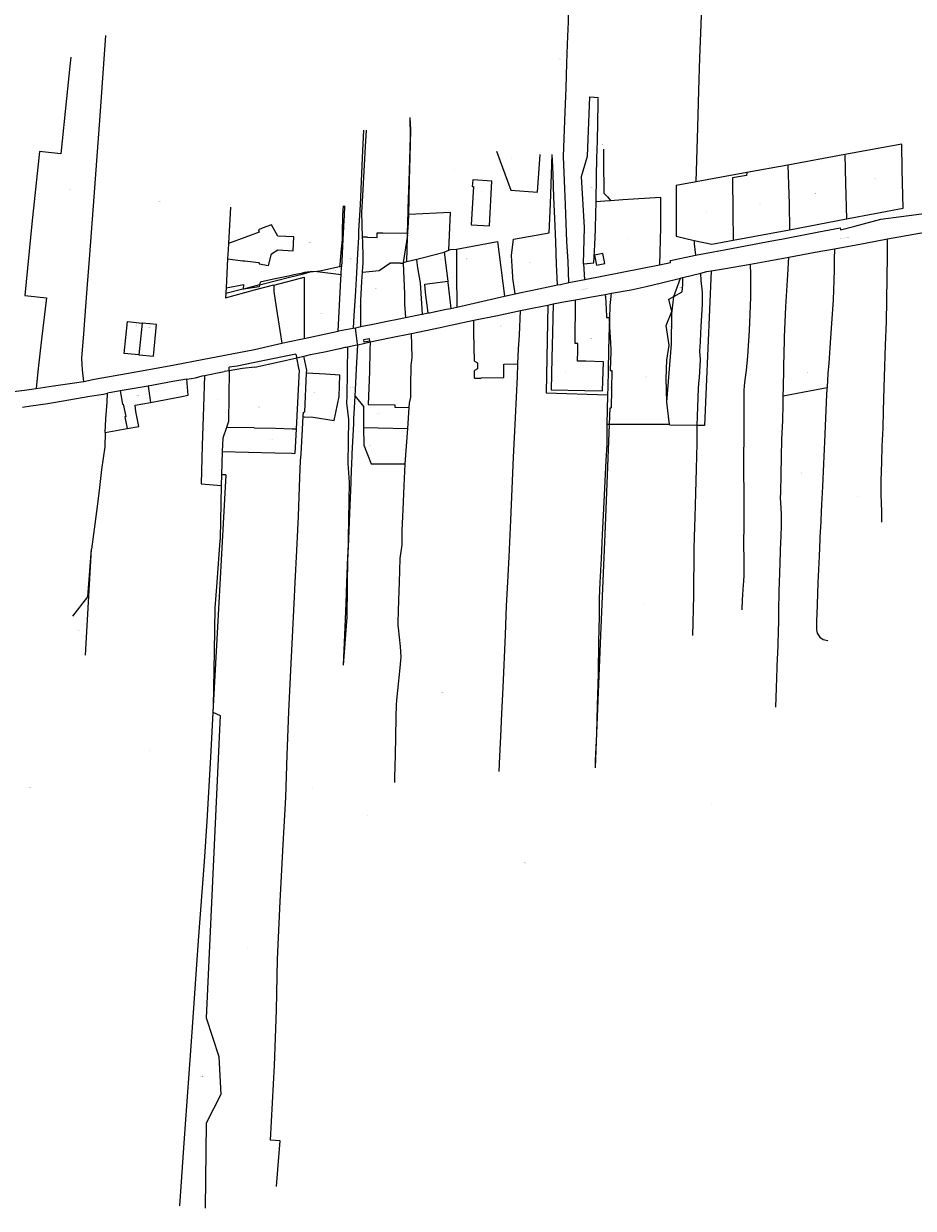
# Model space of a CAD drawing. Header units: metres. Extents: x 132979 to 136732, y 466067 to 467676.
# Tile 4 of 6: x 134840 to 135456, y 466067 to 466887. Entities that reach past the tile are written whole.
import ezdxf
from ezdxf.enums import TextEntityAlignment as Align
from ezdxf.lldxf.tags import DXFTag

# ---------------------------------------------------------------- set-up
doc = ezdxf.new("R2010")
doc.units = ezdxf.units.M
for name, color, linetype, lineweight in [('B-WE-KG-GRENS_PERCEEL-G', 150, 'KG-PERCEEL', 18), ('B-WE-KG-GRENS_PERCEEL-S', 150, 'Continuous', 25), ('B-WE-OG-BEBOUWING_STRAATNAAM-T18', 10, 'Continuous', 18)]:
    doc.layers.add(name, color=color, linetype=linetype, lineweight=lineweight)
doc.styles.add('NLCS-ISO', font='NLCS-ISO.ttf')
doc.styles.add('NLCS-ISO-M200-T18', font='NLCS-ISO.ttf', dxfattribs={"height": 0.36})
tags = doc.linetypes.add('KG-PERCEEL', pattern='A,5.5,-2,["P",Standard,S=1.8,R=0,X=-0.5,Y=-0.9],-2,5.5,-2,[5,NLCS.SHX,S=0.75,R=0,X=0,Y=0],-2', length=19).pattern_tags.tags
tags[6] = DXFTag(74, 10)

# ---------------------------------------------------------------- blocks, each defined once
blk = doc.blocks.new('SKG-PERCEELNUMMER-SO')
at = {"style": 'NLCS-ISO', "oblique": 10, "flags": 1}
blk.add_attdef('GEMEENTECODE', text='', height=1.8, dxfattribs=at).set_placement((0, 2.6), align=Align.MIDDLE_CENTER)
at = {"style": 'NLCS-ISO', "oblique": 10}
blk.add_attdef('SECTIE', text='', height=1.8, dxfattribs=at).set_placement((-0.5, 0), align=Align.MIDDLE_RIGHT)
blk.add_attdef('PERCEELNUMMER', text='', height=1.8, dxfattribs=at).set_placement((0.5, 0), align=Align.MIDDLE_LEFT)

msp = doc.modelspace()

# ---------------------------------------------------------------- linework, layer by layer
at = {"layer": 'B-WE-KG-GRENS_PERCEEL-G', "flags": 128}
for points in [[(135305.833, 466777.367), (135307.106, 466814.979), (135307.893, 466840.696), (135308.557, 466863.214), (135309.324, 466886.331), (135310.052, 466907.199), (135310.814, 466929.641), (135311.389, 466946.811), (135311.805, 466962.805), (135312.324, 466979.125), (135312.653, 466993.322), (135313.821, 467024.633), (135314.651, 467046.652), (135315.213, 467064.197), (135315.922, 467083.992), (135316.677, 467103.661), (135317.071, 467115.458), (135317.704, 467131.553), (135318.945, 467168.669), (135319.421, 467183.242), (135319.818, 467194.038), (135320.362, 467208.259), (135320.962, 467222.778), (135321.399, 467234.25), (135321.807, 467245.521), (135322.251, 467257.343), (135322.612, 467267.565), (135323.095, 467280.035), (135323.449, 467291.184), (135324.061, 467307.503), (135324.175, 467309.402)], [(135217.875, 466707.747), (135217.256, 466722.275), (135216.434, 466736.207), (135215.443, 466761.412), (135214.189, 466795.018), (135214.63, 466807.389), (135215.34, 466826.007), (135215.883, 466842.277), (135216.485, 466859.646), (135216.953, 466872.591), (135217.119, 466878.139), (135217.467, 466888.286), (135217.634, 466893.984), (135217.953, 466903.431), (135218.417, 466915.751), (135219.295, 466936.793), (135219.72, 466947.189), (135219.915, 466953.387), (135220.184, 466959.409), (135220.401, 466965.082), (135220.706, 466972.704), (135220.876, 466978.802), (135221.129, 466986.299), (135221.382, 466993.522), (135221.654, 467000.019), (135221.786, 467006.207), (135222.368, 467018.651), (135223.038, 467031.768), (135223.807, 467049.661), (135216.841, 467049.979)], [(134896.867, 466878.76), (134892.979, 466823.079), (134888.84, 466766.922), (134885.813, 466726.868), (134883.997, 466703.365), (134883.163, 466691.186)], [(134872.95, 466863.806), (134872.385, 466857.5), (134869.995, 466835.223), (134866.119, 466796.769), (134851.226, 466798.506), (134846.042, 466748.401), (134841.184, 466698.772), (134856.127, 466697.035), (134852.633, 466668.433), (134850.118, 466646.006), (134849.004, 466634.378)], [(135226.611, 466781.016), (135230.662, 466795.116), (135232.298, 466836.343), (135238.2, 466835.731)], [(135236.693, 466763.774), (135237.045, 466781.144), (135237.261, 466793.842), (135237.523, 466805.764), (135238.135, 466831.356), (135238.19, 466835.084)], [(135106.091, 466741.923), (135106.143, 466743.819), (135106.244, 466747.526), (135106.602, 466759.005), (135107.412, 466784.865), (135108.15, 466808.765), (135107.922, 466821.905)], [(135106.939, 466754.739), (135107.191, 466765.417), (135107.488, 466778.814), (135107.851, 466794.285), (135108.34, 466813.529), (135107.922, 466821.905)], [(135075.562, 466813.2), (135074.752, 466793.989), (135073.241, 466761.528), (135072.262, 466743.587), (135072.054, 466739.102)], [(135075.015, 466739.074), (135074.476, 466756.119), (135075.11, 466767.838), (135076.059, 466784.754), (135077.009, 466801.996), (135077.589, 466813.19)], [(135167.731, 466798.73), (135177.577, 466771.727), (135195.975, 466770.335), (135197.98, 466796.263)], [(135241.692, 466800.057), (135241.829, 466786.5)], [(135410.032, 466751.844), (135449.202, 466759.268), (135448.67, 466785.67), (135448.252, 466803.621), (135408.932, 466796.274)], [(135180.72, 466699.856), (135179.006, 466710.82), (135178.912, 466711.721), (135177.97, 466726.352), (135179.376, 466737.615), (135204.187, 466742.075), (135205.159, 466762.191), (135205.833, 466782.783), (135206.257, 466796.354)], [(135209.84, 466705.979), (135209.273, 466720.313), (135208.688, 466735.866), (135208.502, 466741.217), (135208.244, 466746.918), (135207.867, 466756.945), (135207.44, 466766.897), (135206.854, 466782.351), (135206.643, 466787.727), (135206.257, 466796.354)], [(135369.463, 466789.027), (135340.925, 466783.822)], [(135408.932, 466796.274), (135369.463, 466789.027)], [(135369.463, 466789.027), (135370.267, 466762.274), (135370.609, 466744.147)], [(135408.932, 466796.274), (135409.436, 466776.347), (135410.032, 466751.844)], [(135228.509, 466745.868), (135226.611, 466781.016)], [(135241.829, 466786.5), (135241.965, 466775.106)], [(135340.925, 466783.822), (135305.833, 466777.367)], [(135340.925, 466783.822), (135340.886, 466781.897), (135331.056, 466780.122), (135331.233, 466756.474), (135331.491, 466736.973)], [(135241.965, 466775.106), (135242.063, 466769.553)], [(135305.833, 466777.367), (135292.126, 466774.947), (135292.046, 466739.876), (135304.564, 466736.904)], [(135242.063, 466769.553), (135244.498, 466766.964)], [(135242.617, 466764.234), (135246.735, 466764.553)], [(135244.498, 466766.964), (135246.735, 466764.553)], [(135246.735, 466764.553), (135255.162, 466765.207), (135281.302, 466766.905), (135281.148, 466745.733), (135280.629, 466719.987)], [(134983.627, 466759.9), (134982.055, 466734.661)], [(135061.522, 466760.868), (135061.123, 466754.196), (135060.909, 466741.974), (135060.889, 466739.199), (135060.851, 466737.45), (135060.23, 466731.005), (135059.177, 466720.265)], [(135062.396, 466760.861), (135062.147, 466754.138), (135061.767, 466746.617), (135061.456, 466741.495), (135061.278, 466737.696), (135061.019, 466732.974), (135060.779, 466727.576), (135060.566, 466722.279), (135060.341, 466718.78)], [(135135.927, 466756.125), (135106.939, 466754.739)], [(135134.706, 466730.066), (135135.927, 466756.125)], [(135236.197, 466745.435), (135236.455, 466755.101), (135236.693, 466763.774)], [(135236.693, 466763.774), (135242.617, 466764.234)], [(135405.724, 466745.49), (135405.754, 466744.177), (135415.765, 466746.751), (135433.884, 466751.511), (135447.935, 466753.303), (135467.163, 466755.931), (135480.05, 466759.156), (135486.608, 466761.031)], [(135106.259, 466741.922), (135106.402, 466742.9), (135106.622, 466745.673), (135106.797, 466749.197), (135106.937, 466754.645), (135106.939, 466754.739)], [(135370.609, 466744.147), (135410.032, 466751.844)], [(135438.506, 466738.002), (135460.49, 466741.808), (135498.379, 466748.267)], [(134993.368, 466722.634), (135002.837, 466721.572), (135003.487, 466721.319), (135003.377, 466720.647), (135009.756, 466719.402), (135011.912, 466727.622), (135016.339, 466730.224), (135026.907, 466729.671), (135027.365, 466739.269), (135016.255, 466739.833), (135011.859, 466747.697), (135005.461, 466745.225), (135002.806, 466744.196), (135003.428, 466742.531), (134993.418, 466738.845)], [(135085.116, 466738.979), (135085.154, 466742.054)], [(135085.154, 466742.054), (135089, 466742.03)], [(135089, 466742.03), (135106.091, 466741.923)], [(135106.053, 466740.51), (135102.981, 466721.648)], [(135105.555, 466722.241), (135106.012, 466739.001), (135106.053, 466740.51)], [(135106.053, 466740.51), (135106.091, 466741.923)], [(135106.053, 466740.51), (135106.259, 466741.922)], [(135106.091, 466741.923), (135106.259, 466741.922)], [(135227.993, 466720.705), (135228.509, 466745.868)], [(135228.211, 466720.717), (135235.009, 466721.265), (135235.774, 466733.758), (135236.177, 466744.503), (135236.197, 466745.435)], [(135305.488, 466726.58), (135317.955, 466728.936), (135325.508, 466730.372), (135350.972, 466735.256), (135363.305, 466737.474), (135364.98, 466737.826), (135369.682, 466738.733), (135390.969, 466742.687), (135405.724, 466745.49)], [(135331.491, 466736.973), (135370.609, 466744.147)], [(134982.055, 466734.661), (134981.807, 466730.672), (134981.468, 466724.187)], [(134993.418, 466738.845), (134982.055, 466734.661)], [(135072.054, 466739.102), (135071.52, 466727.569), (135070.747, 466714.517)], [(135074.854, 466714.893), (135075.274, 466721.641), (135075.273, 466725.04), (135075.105, 466736.241), (135075.015, 466739.074)], [(135078.276, 466739.043), (135075.015, 466739.074)], [(135078.276, 466739.043), (135085.116, 466738.979)], [(135140.11, 466730.842), (135168.449, 466736.05), (135173.136, 466698.135)], [(135304.564, 466736.904), (135304.471, 466734.431), (135305.488, 466726.58)], [(135304.564, 466736.904), (135316.883, 466734.236), (135331.491, 466736.973)], [(135401.787, 466731.034), (135422.973, 466735.021), (135438.506, 466738.002)], [(135434.578, 466541.798), (135434.405, 466548.898), (135434.12, 466561.149), (135434.063, 466570.499), (135434.407, 466583.345), (135434.787, 466594.367), (135435.302, 466606.862), (135435.59, 466618.858), (135436.008, 466635.104), (135436.512, 466649.499), (135437.07, 466664.368), (135437.686, 466680.388), (135438.182, 466710.657), (135438.445, 466726.178), (135438.438, 466732.128), (135438.506, 466738.002)], [(134981.468, 466724.187), (134980.419, 466704.094)], [(134981.468, 466724.187), (134992.082, 466722.778), (134993.368, 466722.634)], [(135105.555, 466722.241), (135112.442, 466723.826)], [(135112.442, 466723.826), (135116.137, 466724.676), (135131.502, 466728.659)], [(135112.51, 466723.293), (135112.442, 466723.826)], [(135116.501, 466685.877), (135115.06, 466707.536), (135113.192, 466717.949), (135112.51, 466723.293)], [(135131.502, 466728.659), (135134.706, 466730.066)], [(135131.502, 466728.659), (135133.885, 466708.55)], [(135134.706, 466730.066), (135135.862, 466730.574), (135140.11, 466730.842)], [(135140.11, 466730.842), (135140.087, 466713.944), (135140.159, 466690.655)], [(135280.629, 466719.987), (135288.16, 466721.456), (135288.187, 466723.024), (135305.488, 466726.58)], [(135343.485, 466720.483), (135356.315, 466722.708), (135370.097, 466725.228)], [(135367.024, 466665.736), (135367.146, 466669.929), (135368.097, 466690.771), (135369.383, 466713.01), (135370.097, 466725.228)], [(135370.097, 466725.228), (135388.306, 466728.612), (135401.787, 466731.034)], [(135401.787, 466731.034), (135401.585, 466723.886), (135401.438, 466717.338), (135401.197, 466708.365), (135400.982, 466702.918), (135400.778, 466695.52), (135400.185, 466686.05), (135399.388, 466676.082), (135398.465, 466662.515), (135397.713, 466651.847), (135397.186, 466644.776), (135396.538, 466635.141)], [(135043.508, 466715.396), (135040.794, 466715.178), (135039.407, 466715.067), (135038.786, 466714.998)], [(135059.003, 466718.491), (135045.38, 466715.546), (135043.508, 466715.396)], [(135043.508, 466715.396), (135060.076, 466713.312)], [(135059.177, 466720.265), (135059.003, 466718.491)], [(135060.341, 466718.78), (135059.003, 466718.491)], [(135060.076, 466713.312), (135060.341, 466718.78)], [(135074.854, 466714.893), (135086.385, 466715.949)], [(135086.385, 466715.949), (135093.782, 466721.112)], [(135096.64, 466721.137), (135093.782, 466721.112)], [(135101.149, 466721.176), (135096.64, 466721.137)], [(135101.149, 466721.176), (135103.001, 466721.192)], [(135102.981, 466721.648), (135103.902, 466721.86)], [(135102.981, 466721.648), (135103.001, 466721.192)], [(135103.001, 466721.192), (135103.961, 466699.892)], [(135103.902, 466721.86), (135105.555, 466722.241)], [(135228.211, 466720.717), (135227.993, 466720.705)], [(135228.831, 466709.884), (135228.211, 466720.717)], [(135228.831, 466709.884), (135280.629, 466719.987)], [(135309.243, 466714.095), (135313.423, 466715.288), (135316.382, 466715.785)], [(135316.382, 466715.785), (135311.776, 466608.762)], [(135316.382, 466715.785), (135324.802, 466717.201), (135343.485, 466720.483)], [(135337.754, 466481.116), (135337.81, 466483.567), (135337.912, 466485.666), (135338.063, 466487.715), (135338.338, 466491.638), (135338.53, 466494.913), (135338.8, 466498.561), (135338.973, 466500.335), (135339.243, 466505.307), (135339.14, 466515.183), (135339.051, 466526.857), (135339.094, 466539.58), (135339.098, 466553.854), (135338.897, 466584.578), (135339.057, 466603.001), (135339.274, 466632.822), (135339.398, 466636.145), (135339.954, 466640.366), (135340.7, 466646.835), (135341.721, 466656.626), (135342.849, 466674.391), (135343.282, 466685.811), (135343.692, 466697.558), (135343.705, 466706.107), (135343.682, 466713.182), (135343.485, 466720.483)], [(135038.786, 466714.998), (135036.681, 466714.763), (135034.807, 466714.577), (135032.405, 466714.02), (135027.277, 466712.96), (135023.621, 466712.181), (135013.341, 466709.991), (135004.11, 466708.013), (135003.681, 466706.033)], [(135003.681, 466706.033), (135025.289, 466711.541), (135033.958, 466713.75), (135038.786, 466714.998)], [(135013.473, 466705.875), (135032.059, 466710.677), (135034.583, 466711.329), (135034.645, 466695.804), (135034.498, 466668.979)], [(135058.13, 466674.065), (135059.9, 466709.684), (135060.076, 466713.312)], [(135070.747, 466714.517), (135069.999, 466701.899), (135069.753, 466698.271)], [(135073.672, 466677.126), (135073.707, 466695.154), (135074.453, 466708.447), (135074.854, 466714.893)], [(135120.305, 466686.6), (135118.505, 466700.865), (135118.113, 466706.609), (135133.885, 466708.55)], [(135133.885, 466708.55), (135133.996, 466707.617), (135136.047, 466689.806)], [(135211.95, 466706.412), (135217.875, 466707.747)], [(135217.875, 466707.747), (135228.831, 466709.884)], [(135271.366, 466704.832), (135282.017, 466707.38), (135295.075, 466710.736)], [(135290.394, 466698.039), (135296.26, 466701.171), (135296.795, 466706.167), (135296.658, 466711.143)], [(135290.394, 466698.039), (135290.401, 466698.103), (135295.075, 466710.736)], [(135295.075, 466710.736), (135296.658, 466711.143)], [(135296.658, 466711.143), (135309.243, 466714.095)], [(135306.702, 466608.774), (135307.07, 466621.695), (135307.462, 466634.365), (135307.762, 466637.763), (135308.142, 466641.885), (135308.6, 466649.98), (135308.957, 466654.278), (135308.55, 466660.205), (135308.922, 466666.677), (135309.191, 466672.674), (135309.449, 466677.222), (135310.21, 466692.59), (135310.339, 466696.589), (135310.396, 466701.013), (135309.307, 466709.12), (135309.243, 466714.095)], [(134980.208, 466700.051), (134980.059, 466697.192), (135000.225, 466702.718), (135013.463, 466706.166), (135013.473, 466705.875)], [(134980.419, 466704.094), (134980.262, 466701.09), (134980.208, 466700.051)], [(134992.467, 466703.175), (134991.99, 466703.054), (134980.208, 466700.051)], [(134980.419, 466704.094), (134992.663, 466706.289)], [(135003.681, 466706.033), (135003.413, 466704.793), (135000.336, 466704.317), (134992.458, 466703.034), (134992.467, 466703.175)], [(134992.467, 466703.175), (134992.663, 466706.289)], [(135003.681, 466706.033), (134992.467, 466703.175)], [(135013.473, 466705.875), (135013.628, 466701.499), (135015.203, 466690.696), (135019.04, 466665.624)], [(135103.961, 466699.892), (135104.03, 466696.466), (135104.084, 466692.79)], [(135173.136, 466698.135), (135180.72, 466699.856)], [(135180.72, 466699.856), (135183.66, 466700.523)], [(135183.66, 466700.523), (135196.967, 466703.341), (135209.84, 466705.979)], [(135209.84, 466705.979), (135211.95, 466706.412)], [(135222.358, 466695.789), (135233.438, 466697.729), (135243.018, 466699.453)], [(135243.018, 466699.453), (135247.295, 466700.222)], [(135243.078, 466698.227), (135243.018, 466699.453)], [(135245.998, 466676.957), (135246.237, 466682.863), (135246.507, 466691.475), (135247.295, 466700.222)], [(135247.295, 466700.222), (135261.026, 466702.716), (135271.366, 466704.832)], [(134883.163, 466691.186), (134881.81, 466672.132), (134880.422, 466655.343), (134880.707, 466650.868), (134880.919, 466647.116), (134881.825, 466639.159)], [(135069.753, 466698.271), (135068.992, 466684.79), (135068.501, 466676.062)], [(135104.084, 466692.79), (135104.757, 466683.48)], [(135136.047, 466689.806), (135140.159, 466690.655)], [(135140.159, 466690.655), (135140.189, 466690.661)], [(135140.189, 466690.661), (135173.136, 466698.135)], [(135184.337, 466688.281), (135193.442, 466690.111), (135203.329, 466692.11)], [(135203.329, 466692.11), (135202.17, 466631.275)], [(135203.329, 466692.11), (135206.9, 466692.832)], [(135206.9, 466692.832), (135206.407, 466673.038), (135206.003, 466655.418), (135205.543, 466633.423), (135228.95, 466632.992)], [(135206.9, 466692.832), (135215.556, 466694.541), (135222.358, 466695.789)], [(135241.133, 466632.635), (135241.725, 466652.807), (135229.542, 466653.164), (135223.772, 466653.157), (135223.797, 466653.367), (135223.929, 466660.292), (135224.087, 466665.478), (135222.138, 466665.568), (135222.358, 466695.789)], [(135243.078, 466698.227), (135243.755, 466684.361), (135243.813, 466683.363), (135245.598, 466683.567), (135245.998, 466676.957)], [(135285.712, 466624.859), (135285.207, 466641.136), (135285.724, 466653.906), (135287.324, 466664.368), (135285.275, 466677.957), (135289.017, 466687.603), (135287.031, 466696.243), (135290.394, 466698.039)], [(135285.712, 466624.859), (135288.872, 466664.902), (135289.097, 466685.947), (135290.394, 466698.039)], [(135073.672, 466677.126), (135084.41, 466679.334), (135091.913, 466680.944), (135099.142, 466682.379), (135104.757, 466683.48)], [(135104.757, 466683.48), (135115.975, 466685.777), (135116.501, 466685.877)], [(135116.501, 466685.877), (135120.305, 466686.6)], [(135120.305, 466686.6), (135121.278, 466686.785), (135132.76, 466689.127), (135136.047, 466689.806)], [(135151.981, 466681.531), (135168.401, 466684.904), (135184.337, 466688.281)], [(135182.547, 466651.307), (135183.019, 466661.794), (135183.563, 466671.238), (135184.337, 466688.281)], [(134920.034, 466657.599), (134909.99, 466658.603), (134912.189, 466680.622), (134922.393, 466679.599)], [(134922.393, 466679.599), (134920.034, 466657.599)], [(134920.034, 466657.599), (134920.064, 466657.596), (134920.094, 466657.593), (134920.124, 466657.59), (134920.154, 466657.587), (134920.223, 466657.58), (134930.152, 466656.588), (134932.356, 466678.601), (134922.582, 466679.58), (134922.513, 466679.587), (134922.483, 466679.59), (134922.453, 466679.593), (134922.423, 466679.596), (134922.393, 466679.599)], [(135034.498, 466668.979), (135058.13, 466674.065)], [(135058.13, 466674.065), (135058.395, 466674.122), (135068.501, 466676.062)], [(135068.501, 466676.062), (135070.12, 466676.395)], [(135070.12, 466676.395), (135073.672, 466677.126)], [(135071.514, 466665.024), (135070.12, 466676.395)], [(135108.885, 466672.386), (135128.599, 466676.56), (135136.98, 466678.396), (135151.981, 466681.531)], [(135152.385, 466653.24), (135152.101, 466673.12), (135151.981, 466681.531)], [(135245.699, 466669.541), (135245.998, 466676.957)], [(135245.998, 466676.957), (135246.438, 466669.703)], [(135019.04, 466665.624), (135023.203, 466666.548)], [(135023.203, 466666.548), (135034.498, 466668.979)], [(135071.585, 466664.549), (135075.687, 466665.574), (135080.248, 466666.673)], [(135080.248, 466666.673), (135080.098, 466660.508), (135079.693, 466646.113), (135078.952, 466623.12), (135097.209, 466622.955), (135097.198, 466621.33), (135107.214, 466621.253)], [(135080.248, 466666.673), (135094.827, 466669.595), (135108.885, 466672.386)], [(135107.214, 466621.253), (135107.434, 466624.052), (135108.339, 466628.269), (135108.422, 466636.243), (135108.699, 466650.289), (135109.288, 466655.66), (135109.151, 466664.286), (135108.885, 466672.386)], [(135244.892, 466629.979), (135245.026, 466635.093), (135245.296, 466646.934), (135245.565, 466660.66), (135245.699, 466669.541)], [(135246.438, 466669.703), (135246.933, 466661.536), (135246.752, 466659.98), (135246.378, 466646.772), (135247.478, 466646.713), (135247.173, 466620.796)], [(134890.593, 466640.888), (134911.545, 466644.722), (134933.472, 466648.671), (134944.647, 466650.649), (134963.924, 466654.407), (135000.188, 466661.285)], [(135028.848, 466658.088), (135004.743, 466653.219), (134988.046, 466649.854), (134982.602, 466648.965)], [(135000.188, 466661.285), (135013.072, 466664.284)], [(135013.072, 466664.284), (135019.04, 466665.624)], [(135028.848, 466658.088), (135029.368, 466655.632)], [(135034.24, 466656.762), (135035.409, 466657.033), (135038.874, 466657.74), (135048.604, 466659.753), (135058.135, 466661.763), (135059.491, 466662.058)], [(135059.491, 466662.058), (135062.997, 466662.82)], [(135062.997, 466662.82), (135063.248, 466662.875), (135063.693, 466662.968)], [(135063.693, 466662.968), (135063.721, 466662.974)], [(135063.721, 466662.974), (135064.564, 466663.15)], [(135064.564, 466663.15), (135064.279, 466646.067), (135063.98, 466629.054), (135063.772, 466624.433), (135065.244, 466612.877), (135064.71, 466582.316), (135065.633, 466569.507), (135064.87, 466517.746)], [(135064.564, 466663.15), (135069.89, 466664.259), (135071.585, 466664.549)], [(135070.51, 466642.842), (135070.792, 466648.131), (135071.585, 466664.549)], [(135071.585, 466664.549), (135071.514, 466665.024)], [(135366.254, 466629.514), (135366.315, 466634.764), (135366.879, 466660.758), (135367.024, 466665.736)], [(135000.283, 466649.022), (135017.122, 466652.792), (135029.368, 466655.632)], [(135029.368, 466655.632), (135034.24, 466656.762)], [(135031.133, 466647.305), (135029.368, 466655.632)], [(135036.288, 466647.096), (135034.24, 466656.762)], [(135152.385, 466653.24), (135154.493, 466651.966), (135154.545, 466647.881), (135152.477, 466646.8)], [(135152.555, 466641.364), (135157.156, 466641.43), (135157.153, 466641.636), (135172.807, 466641.86), (135172.69, 466651.218), (135182.547, 466651.307)], [(135169.633, 466369.005), (135170.093, 466379.767), (135170.716, 466393.367), (135171.392, 466409.241), (135172.222, 466427.214), (135173.835, 466463.687), (135174.716, 466483.812), (135175.45, 466500.211), (135176.399, 466517.732), (135177.508, 466543.095), (135178.567, 466564.861), (135179.575, 466586.776), (135180.848, 466614.014), (135182.155, 466642.601), (135182.547, 466651.307)], [(134953.259, 466640.872), (134959.353, 466641.746)], [(134959.353, 466641.746), (134963.936, 466642.969)], [(134965.564, 466643.294), (134964.815, 466621.707), (134963.998, 466594.772), (134963.231, 466568.211), (134977.148, 466567.153)], [(134963.936, 466642.969), (134965.564, 466643.294)], [(134965.564, 466643.294), (134979.118, 466646.002)], [(134982.573, 466646.558), (134979.118, 466646.002)], [(134982.573, 466646.558), (134982.15, 466611.393), (134980.704, 466607.249)], [(135000.283, 466649.022), (134991.745, 466648.053), (134982.573, 466646.558)], [(134982.573, 466646.558), (134982.602, 466648.965)], [(135031.133, 466647.305), (135028.994, 466606.301)], [(135033.861, 466614.802), (135034.027, 466617.866), (135034.878, 466618.159), (135036.186, 466645.01)], [(135036.186, 466645.01), (135036.288, 466647.096)], [(135059.128, 466643.561), (135049.392, 466644.176), (135036.186, 466645.01)], [(135055.383, 466612.157), (135058.838, 466628.78), (135059.128, 466643.561)], [(135069.778, 466629.09), (135070.51, 466642.842)], [(135152.555, 466641.364), (135152.477, 466646.8)], [(134796.6, 466627.054), (134813.743, 466629.346), (134822.889, 466630.691), (134831.211, 466632.012), (134840.957, 466633.257), (134849.004, 466634.378)], [(134849.004, 466634.378), (134860.925, 466636.197), (134875.619, 466638.339), (134881.825, 466639.159)], [(134881.825, 466639.159), (134882.165, 466639.204)], [(134882.165, 466639.204), (134887.151, 466640.258)], [(134887.151, 466640.258), (134890.593, 466640.888)], [(134926.443, 466635.935), (134907.05, 466632.644)], [(134953.259, 466640.872), (134943.662, 466639.127), (134926.443, 466635.935)], [(134926.443, 466635.935), (134928.206, 466624.675)], [(134954.271, 466629.702), (134953.259, 466640.872)], [(135366.252, 466629.309), (135380.808, 466632.014), (135396.524, 466634.935)], [(135396.524, 466634.935), (135396.427, 466633.494), (135396.206, 466630.21), (135394.743, 466597.399), (135394.083, 466582.23), (135393.319, 466566.538), (135392.729, 466554.043), (135391.908, 466537.526), (135391.838, 466536.014), (135391.018, 466518.184), (135390.258, 466499.684), (135389.755, 466484.77), (135389.736, 466484.207), (135389.341, 466472.855), (135389.317, 466472.156), (135389.143, 466467.156), (135389.665, 466464.948), (135391.653, 466462.121), (135393.831, 466460.543), (135396.996, 466459.853)], [(135396.538, 466635.141), (135396.524, 466634.935)], [(134845.291, 466622.205), (134857.106, 466623.866), (134886.2, 466628.879), (134895.705, 466630.469)], [(134895.705, 466630.469), (134898.353, 466631.049)], [(134896.836, 466603.813), (134897.267, 466613.392), (134898.024, 466624.796), (134898.353, 466631.049)], [(134907.05, 466632.644), (134898.353, 466631.049)], [(134907.05, 466632.644), (134908.693, 466623.49), (134909.318, 466623.564), (134911.037, 466614.86), (134910.337, 466614.635), (134911.873, 466606.488)], [(134928.206, 466624.675), (134949.884, 466628.757), (134954.271, 466629.702)], [(135068.986, 466613.271), (135069.344, 466620.969), (135069.778, 466629.09)], [(135069.778, 466629.09), (135075.571, 466621.946), (135075.689, 466607.221)], [(135202.17, 466631.275), (135244.892, 466629.979)], [(135228.95, 466632.992), (135241.133, 466632.635)], [(135244.219, 466609.391), (135244.892, 466629.979)], [(135287.534, 466609.321), (135285.712, 466624.859)], [(135361.055, 466413.515), (135361.501, 466427.087), (135362.05, 466440.862), (135362.1, 466441.999), (135362.718, 466455.986), (135362.984, 466467.088), (135363.066, 466472.088), (135363.077, 466472.788), (135363.193, 466479.833), (135363.43, 466494.246), (135363.553, 466499.947), (135364.083, 466513.591), (135364.642, 466528.711), (135364.721, 466530.974), (135365.054, 466540.531), (135364.979, 466544.082), (135364.902, 466547.207), (135364.707, 466551.233), (135364.489, 466555.484), (135364.408, 466558.185), (135364.44, 466562.509), (135364.703, 466574.782), (135365.016, 466586.878), (135365.355, 466599.049), (135365.876, 466612.219), (135366.181, 466623.266), (135366.235, 466627.883), (135366.252, 466629.309)], [(135366.252, 466629.309), (135366.254, 466629.514)], [(134839.506, 466621.261), (134845.291, 466622.205)], [(134911.873, 466606.488), (134920.103, 466607.952), (134918.042, 466618.364)], [(134918.042, 466618.364), (134917.496, 466622.658), (134928.206, 466624.675)], [(135106.208, 466606.637), (135107.214, 466621.253)], [(135246.021, 466609.388), (135246.487, 466620.803), (135247.173, 466620.796)], [(135033.391, 466606.122), (135033.861, 466614.802)], [(135033.861, 466614.802), (135034.515, 466614.762), (135040.831, 466614.371), (135055.383, 466612.157)], [(135067.501, 466580.858), (135067.863, 466589.108), (135068.839, 466610.11)], [(135068.839, 466610.11), (135068.891, 466611.222)], [(135068.891, 466611.222), (135068.986, 466613.271)], [(135236.267, 466371.604), (135236.347, 466376.361), (135237.155, 466395.2), (135237.686, 466414.877), (135238.215, 466436.854), (135238.544, 466458.907), (135238.894, 466476.635), (135239.101, 466489.086), (135239.44, 466500.037), (135240.285, 466516.466), (135241.081, 466533.133), (135242.06, 466551.05), (135243.703, 466584.459), (135244.208, 466595.38), (135244.219, 466609.391)], [(135236.267, 466371.604), (135237.27, 466395.585), (135239.99, 466463.499), (135242.925, 466533.456), (135246.021, 466609.388)], [(135246.021, 466609.388), (135244.219, 466609.391)], [(135287.534, 466609.321), (135280.932, 466609.326), (135246.021, 466609.388)], [(135306.702, 466608.774), (135287.593, 466608.82), (135287.534, 466609.321)], [(135303.666, 466463.304), (135303.929, 466472.279), (135304.021, 466481.481), (135304.216, 466491.007), (135304.281, 466500.085), (135304.61, 466513.722), (135304.654, 466523.172), (135304.864, 466531.495), (135305.164, 466545.166), (135305.609, 466561.785), (135306.083, 466578.706), (135306.536, 466596.276), (135306.702, 466608.774)], [(135311.776, 466608.762), (135306.702, 466608.774)], [(134896.836, 466603.813), (134896.455, 466593.909)], [(134896.836, 466603.813), (134911.873, 466606.488)], [(134980.704, 466607.249), (134978.119, 466599.841), (134977.845, 466590.615)], [(135000.027, 466607.077), (134980.704, 466607.249)], [(135000.027, 466607.077), (135014.734, 466606.717), (135026.55, 466606.401), (135028.994, 466606.301)], [(135028.994, 466606.301), (135028.108, 466589.323)], [(135032.345, 466589.15), (135033.391, 466606.122)], [(135075.689, 466607.221), (135106.208, 466606.637)], [(135075.689, 466607.221), (135075.75, 466595.022), (135080.926, 466582.184), (135104.555, 466582.127)], [(135104.555, 466582.127), (135105.445, 466594.369), (135106.208, 466606.637)], [(134896.455, 466593.909), (134894.295, 466578.179), (134892.788, 466565.675), (134891.13, 466552.495), (134888.593, 466533.488), (134887.182, 466523.09)], [(134977.845, 466590.615), (134977.369, 466574.61)], [(134977.845, 466590.615), (135014.311, 466589.722), (135025.974, 466589.41), (135028.108, 466589.323)], [(135015.352, 466081.595), (135016.379, 466093.48), (135017.879, 466113.243), (135011.114, 466113.804), (135013.994, 466165.537), (135015.353, 466203.859), (135016.098, 466238.987), (135017.955, 466279.028), (135020.079, 466318.465), (135021.767, 466351.106), (135022.814, 466380.478), (135023.868, 466410.526), (135025.046, 466434.37), (135026.523, 466462.26), (135027.637, 466485.105), (135028.325, 466499.976), (135029.482, 466522.208), (135030.529, 466545.773), (135031.624, 466572.662), (135032.035, 466584.115), (135032.345, 466589.15)], [(135067.002, 466569.269), (135067.404, 466578.641), (135067.501, 466580.858)], [(135097.339, 466361.48), (135097.372, 466364.682), (135097.673, 466380.512), (135097.958, 466393.115), (135098.206, 466406.669), (135098.416, 466415.295), (135098.731, 466418.418), (135099.466, 466425.162), (135101.015, 466440.9), (135101.788, 466448.569), (135101.127, 466455.556), (135099.846, 466468.654), (135099.708, 466469.657), (135099.689, 466470.132), (135099.709, 466471.682), (135099.948, 466480.634), (135100.369, 466494.085), (135100.518, 466499.936), (135101.105, 466516.534), (135102.399, 466526.148), (135102.271, 466536.073), (135103.075, 466550.416), (135103.82, 466566.834), (135104.555, 466582.127)], [(134980.22, 466574.552), (134971.317, 466410.077), (134976.259, 466407.958), (134966.777, 466198.564), (134975.475, 466171.738), (134976.744, 466145.327), (134966.72, 466125.581), (134965.956, 466066.559)], [(134977.369, 466574.61), (134977.148, 466567.153)], [(134980.22, 466574.552), (134977.369, 466574.61)], [(135065.853, 466541.785), (135066.089, 466548), (135067.002, 466569.269)], [(134977.148, 466567.153), (134976.582, 466542.418), (134976.374, 466530.913), (134975.996, 466526.061), (134974.023, 466499.993), (134972.633, 466482.365), (134972.107, 466452.258), (134971.525, 466414.324), (134969.645, 466378.967), (134967.182, 466334.558), (134965.334, 466306.628), (134961.188, 466251.943), (134956.531, 466185.306), (134951.547, 466115.243), (134948.239, 466068.218)], [(135064.87, 466517.746), (135065.193, 466524.384), (135065.853, 466541.785)], [(134883.045, 466449.579), (134887.182, 466523.09)], [(134884.854, 466489.972), (134887.182, 466523.09)], [(135061.836, 466442.776), (135062.598, 466463.727), (135063.524, 466485.498), (135064.007, 466500.022), (135064.87, 466517.746)], [(135061.836, 466442.776), (135064.253, 466475.905), (135064.87, 466517.746)], [(134874.404, 466476.671), (134884.854, 466489.972)]]:
    msp.add_lwpolyline(points, dxfattribs=at)
for points in [[(135151.839, 466774.187), (135150.262, 466747.743), (135162.819, 466747.057), (135164.427, 466777.889), (135151.279, 466778.76), (135150.826, 466774.267)], [(135235.474, 466726.711), (135236.87, 466719.676), (135242.675, 466720.906), (135241.251, 466727.867)], [(135075.758, 466668.216), (135079.461, 466668.913), (135079.796, 466667.11), (135076.095, 466666.363)]]:
    msp.add_lwpolyline(points, close=True, dxfattribs=at)

# ---------------------------------------------------------------- block references
at = {"layer": 'B-WE-KG-GRENS_PERCEEL-S', "xscale": 0.2, "yscale": 0.2, "zscale": 0.2}
for p, values in [((135211.185, 466862.511), {'PERCEELNUMMER': '977', 'SECTIE': 'F'}), ((135089.34, 466818.318), {'PERCEELNUMMER': '1484', 'SECTIE': 'F'}), ((135240.554, 466803.382), {'PERCEELNUMMER': '1641', 'SECTIE': 'F'}), ((135177.184, 466793.378), {'PERCEELNUMMER': '1250', 'SECTIE': 'F'}), ((135138.758, 466786.193), {'PERCEELNUMMER': '1471', 'SECTIE': 'F'}), ((135232.769, 466773.656), {'PERCEELNUMMER': '1643', 'SECTIE': 'F'}), ((135429.394, 466779.693), {'PERCEELNUMMER': '1115', 'SECTIE': 'F'}), ((134871.775, 466772.236), {'PERCEELNUMMER': '966', 'SECTIE': 'F'}), ((135157.408, 466771.094), {'PERCEELNUMMER': '1405', 'SECTIE': 'F'}), ((135387.93, 466769.437), {'PERCEELNUMMER': '1114', 'SECTIE': 'F'}), ((134933.678, 466763.701), {'PERCEELNUMMER': '1403', 'SECTIE': 'F'}), ((135313.2, 466756.612), {'PERCEELNUMMER': '1144', 'SECTIE': 'F'}), ((135349.808, 466762.156), {'PERCEELNUMMER': '1145', 'SECTIE': 'F'}), ((135106.577, 466753.295), {'PERCEELNUMMER': '1466', 'SECTIE': 'F'}), ((135106.139, 466741.688), {'PERCEELNUMMER': '1464', 'SECTIE': 'F'}), ((135004.183, 466733.288), {'PERCEELNUMMER': '1476', 'SECTIE': 'F'}), ((135037.927, 466735.48), {'PERCEELNUMMER': '1477', 'SECTIE': 'F'}), ((135061.045, 466736.625), {'PERCEELNUMMER': '1047', 'SECTIE': 'F'}), ((135120.525, 466737.618), {'PERCEELNUMMER': '1463', 'SECTIE': 'F'}), ((135258.112, 466738.136), {'PERCEELNUMMER': '1112', 'SECTIE': 'F'}), ((135066.098, 466723.985), {'PERCEELNUMMER': '1045', 'SECTIE': 'F'}), ((135084.112, 466723.917), {'PERCEELNUMMER': '1465', 'SECTIE': 'F'}), ((135105.219, 466727.373), {'PERCEELNUMMER': '1462', 'SECTIE': 'F'}), ((135128.672, 466723.404), {'PERCEELNUMMER': '1456', 'SECTIE': 'F'}), ((135146.705, 466723.967), {'PERCEELNUMMER': '1251', 'SECTIE': 'F'}), ((135241.525, 466723.715), {'PERCEELNUMMER': '981', 'SECTIE': 'F'}), ((135055.244, 466715.761), {'PERCEELNUMMER': '1439', 'SECTIE': 'F'}), ((135190.722, 466721.38), {'PERCEELNUMMER': '652', 'SECTIE': 'F'}), ((135015.033, 466709.647), {'PERCEELNUMMER': '1438', 'SECTIE': 'F'}), ((135109.227, 466712.363), {'PERCEELNUMMER': '1457', 'SECTIE': 'F'}), ((135136.748, 466711.545), {'PERCEELNUMMER': '976', 'SECTIE': 'F'}), ((134985.756, 466703.297), {'PERCEELNUMMER': '1437', 'SECTIE': 'F'}), ((135001.957, 466705.022), {'PERCEELNUMMER': '1449', 'SECTIE': 'F'}), ((135083.882, 466703.611), {'PERCEELNUMMER': '1365', 'SECTIE': 'F'}), ((135294.776, 466704.094), {'PERCEELNUMMER': '1571', 'SECTIE': 'F'}), ((135071.955, 466690.895), {'PERCEELNUMMER': '1044', 'SECTIE': 'F'}), ((135244.793, 466694.825), {'PERCEELNUMMER': '1576', 'SECTIE': 'F'}), ((135022.162, 466686.426), {'PERCEELNUMMER': '746', 'SECTIE': 'F'}), ((135045.838, 466686.484), {'PERCEELNUMMER': '1440', 'SECTIE': 'F'}), ((135126.283, 466690.198), {'PERCEELNUMMER': '1455', 'SECTIE': 'F'}), ((134917.814, 466677.735), {'PERCEELNUMMER': '1401', 'SECTIE': 'F'}), ((134927.156, 466676.614), {'PERCEELNUMMER': '1402', 'SECTIE': 'F'}), ((135170.014, 466677.642), {'PERCEELNUMMER': '1279', 'SECTIE': 'F'}), ((135288, 466677.412), {'PERCEELNUMMER': '1574', 'SECTIE': 'F'}), ((135078.055, 466668.425), {'PERCEELNUMMER': '1072', 'SECTIE': 'F'}), ((135232.682, 466668.692), {'PERCEELNUMMER': '1575', 'SECTIE': 'F'}), ((135311.576, 466661.57), {'PERCEELNUMMER': '1418', 'SECTIE': 'F'}), ((135002.598, 466651.21), {'PERCEELNUMMER': '1611', 'SECTIE': 'F'}), ((135090.261, 466656.556), {'PERCEELNUMMER': '755', 'SECTIE': 'F'}), ((135215.171, 466645.198), {'PERCEELNUMMER': '1094', 'SECTIE': 'F'}), ((135270.926, 466642.24), {'PERCEELNUMMER': '1577', 'SECTIE': 'F'}), ((135297.741, 466647.341), {'PERCEELNUMMER': '1573', 'SECTIE': 'F'}), ((135382.223, 466645.161), {'PERCEELNUMMER': '1569', 'SECTIE': 'F'}), ((135066.918, 466635.049), {'PERCEELNUMMER': '1593', 'SECTIE': 'F'}), ((135246.386, 466634.91), {'PERCEELNUMMER': '1578', 'SECTIE': 'F'}), ((134918.957, 466629.302), {'PERCEELNUMMER': '1248', 'SECTIE': 'F'}), ((134932.155, 466632.267), {'PERCEELNUMMER': '556', 'SECTIE': 'F'}), ((134974.186, 466626.635), {'PERCEELNUMMER': '830', 'SECTIE': 'F'}), ((135040.905, 466631.45), {'PERCEELNUMMER': '1435', 'SECTIE': 'F'}), ((135002.929, 466621.481), {'PERCEELNUMMER': '1412', 'SECTIE': 'F'}), ((135085.826, 466616.893), {'PERCEELNUMMER': '756', 'SECTIE': 'F'}), ((134903.075, 466611.411), {'PERCEELNUMMER': '1249', 'SECTIE': 'F'}), ((135011.32, 466599.104), {'PERCEELNUMMER': '1413', 'SECTIE': 'F'}), ((135080.121, 466595.039), {'PERCEELNUMMER': '724', 'SECTIE': 'F'}), ((135378.617, 466575.841), {'PERCEELNUMMER': '1570', 'SECTIE': 'F'}), ((135417.098, 466559.606), {'PERCEELNUMMER': '15', 'SECTIE': 'F'}), ((135241.128, 466516.913), {'PERCEELNUMMER': '1579', 'SECTIE': 'F'}), ((135269.173, 466485.362), {'PERCEELNUMMER': '1580', 'SECTIE': 'F'}), ((135063.698, 466475.449), {'PERCEELNUMMER': '1596', 'SECTIE': 'F'}), ((134878.096, 466467.1), {'PERCEELNUMMER': '1356', 'SECTIE': 'F'}), ((135129.481, 466423.828), {'PERCEELNUMMER': '1280', 'SECTIE': 'F'}), ((134926.604, 466383.823), {'PERCEELNUMMER': '1445', 'SECTIE': 'F'}), ((134844.145, 466357.803), {'PERCEELNUMMER': '1355', 'SECTIE': 'F'}), ((135039.821, 466357.79), {'PERCEELNUMMER': '1648', 'SECTIE': 'F'}), ((135317.024, 466346.429), {'PERCEELNUMMER': '1417', 'SECTIE': 'F'}), ((135077.353, 466338.591), {'PERCEELNUMMER': '1598', 'SECTIE': 'F'}), ((135344.143, 466342.18), {'PERCEELNUMMER': '11', 'SECTIE': 'F'}), ((135187.109, 466305.698), {'PERCEELNUMMER': '1582', 'SECTIE': 'F'}), ((134994.714, 466246.438), {'PERCEELNUMMER': '1539', 'SECTIE': 'F'}), ((134963.303, 466157.682), {'PERCEELNUMMER': '1538', 'SECTIE': 'F'})]:
    msp.add_blockref('SKG-PERCEELNUMMER-SO', p, dxfattribs=at).add_auto_attribs(values)

# ---------------------------------------------------------------- texts
at = {"layer": 'B-WE-OG-BEBOUWING_STRAATNAAM-T18', "style": 'NLCS-ISO-M200-T18'}
for p in [(135408.698, 466738.488), (135228.013, 466702.876)]:
    msp.add_text('Nieuw-Loosdrechtsedijk', height=0.36, rotation=11.201, dxfattribs=at).set_placement(p, align=Align.MIDDLE)

doc.saveas('drawing.dxf')
